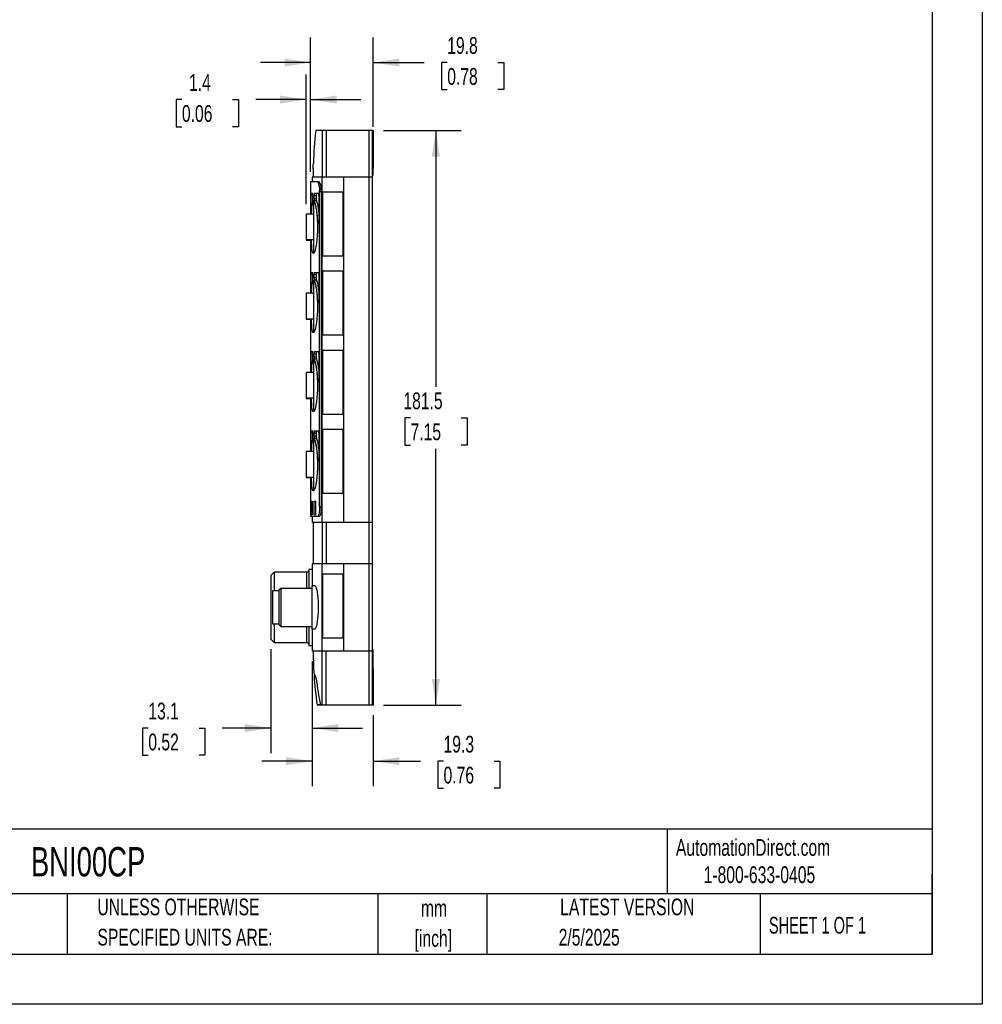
# Model space of a CAD drawing. Header units: millimetres. Extents: x 0 to 699, y 0 to 540.
# Tile 5 of 9: x 394 to 699, y 0 to 311. Entities that reach past the tile are written whole.
import ezdxf

# ---------------------------------------------------------------- set-up
doc = ezdxf.new("R2010")
doc.units = ezdxf.units.MM
doc.header["$LTSCALE"] = 2.5
doc.linetypes.add('CENTERX2', pattern=[20.32, 12.7, -2.54, 2.54, -2.54])
doc.layers.add('DIMENSIONS', color=140, linetype='Continuous', lineweight=25)
doc.layers.add('TEXT', color=140, linetype='Continuous', lineweight=25)
doc.styles.add('SLDTEXTSTYLE0', font='TXT', dxfattribs={"width": 0.7})
doc.styles.add('SLDTEXTSTYLE1', font='TXT', dxfattribs={"width": 0.65})
doc.dimstyles.new('SLDDIMSTYLE0', dxfattribs={"dimtxt": 5.39502, "dimasz": 8.255, "dimexe": 0, "dimexo": 0.0625, "dimgap": 1.348755, "dimtad": 0, "dimtih": 1, "dimtoh": 1, "dimrnd": 1e-09, "dimzin": 12, "dimdsep": 46, "dimtxsty": 'SLDTEXTSTYLE0', "dimsah": 1, "dimcen": 0.09, "dimadec": 0, "dimazin": 3, "dimtfac": 1, "dimtmove": 0, "dimatfit": 0, "dimfxl": 0, "dimfrac": 2, "dimtolj": 1, "dimtzin": 12, "dimarcsym": 0})
doc.dimstyles.new('SLDDIMSTYLE2', dxfattribs={"dimtxt": 5.39502, "dimasz": 8.255, "dimexe": 0, "dimexo": 0.0625, "dimgap": 1.348755, "dimtad": 0, "dimtih": 1, "dimtoh": 1, "dimrnd": 1e-09, "dimzin": 12, "dimdsep": 46, "dimtxsty": 'SLDTEXTSTYLE0', "dimsah": 1, "dimcen": 0.09, "dimadec": 0, "dimazin": 3, "dimtfac": 1, "dimtofl": 0, "dimtmove": 0, "dimatfit": 3, "dimfxl": 0, "dimfrac": 2, "dimtolj": 1, "dimtzin": 12, "dimarcsym": 0})

# ---------------------------------------------------------------- blocks, each defined once
blk = doc.blocks.new('SW_NOTE_0_1')
at = {"layer": 'TEXT', "color": 0, "linetype": 'CENTERX2', "lineweight": 18, "char_height": 5.292, "attachment_point": 2, "style": 'SLDTEXTSTYLE0'}
for s, insert in [('mm', (7.11, 6.82)), ('[inch]', (6.9, -2.73))]:
    blk.add_mtext(s, dxfattribs=dict(at, insert=insert))
blk = doc.blocks.new('SW_NOTE_0_2')
at = {"layer": 'TEXT', "color": 0, "linetype": 'CENTERX2', "lineweight": 18, "char_height": 5.2917, "attachment_point": 1, "style": 'SLDTEXTSTYLE0'}
for s, insert in [('UNLESS OTHERWISE', (0, 6.82)), ('SPECIFIED UNITS ARE:', (0, -2.73))]:
    blk.add_mtext(s, dxfattribs=dict(at, insert=insert))
blk = doc.blocks.new('_D_19')
at = {"layer": 'DIMENSIONS'}
for p, q in [((484.96, 252.74), (484.96, 293.68)), ((486.36, 262.89), (486.36, 293.68)), ((445.7, 285.75), (443.89, 285.75)), ((443.89, 285.75), (443.89, 277.17)), ((461.73, 285.75), (463.54, 285.75)), ((463.54, 285.75), (463.54, 277.17)), ((484.96, 285.75), (469.04, 285.75)), ((486.36, 285.75), (502.24, 285.75)), ((443.89, 277.17), (445.7, 277.17)), ((463.54, 277.17), (461.73, 277.17))]:
    blk.add_line(p, q, dxfattribs=at)
for points in [[(484.96, 285.75), (476.71, 287.02), (476.71, 284.48)], [(486.36, 285.75), (494.62, 284.48), (494.62, 287.02)]]:
    blk.add_solid(points, dxfattribs=at)
at = {"layer": 'DIMENSIONS', "char_height": 5.292, "attachment_point": 1, "style": 'SLDTEXTSTYLE0'}
for s, insert in [('1.4', (447.94, 293.78)), ('0.06', (445.7, 283.99))]:
    blk.add_mtext(s, dxfattribs=dict(at, insert=insert))
blk = doc.blocks.new('_D_20')
at = {"layer": 'DIMENSIONS'}
for p, q in [((486.36, 262.89), (486.36, 305.38)), ((506.16, 277.14), (506.16, 305.38)), ((486.36, 297.44), (470.49, 297.44)), ((506.16, 297.44), (522.19, 297.44)), ((529.5, 297.44), (527.69, 297.44)), ((527.69, 297.44), (527.69, 288.87)), ((545.53, 297.44), (547.34, 297.44)), ((547.34, 297.44), (547.34, 288.87)), ((527.69, 288.87), (529.5, 288.87)), ((547.34, 288.87), (545.53, 288.87))]:
    blk.add_line(p, q, dxfattribs=at)
for points in [[(486.36, 297.44), (478.11, 298.71), (478.11, 296.17)], [(506.16, 297.44), (514.42, 296.17), (514.42, 298.71)]]:
    blk.add_solid(points, dxfattribs=at)
at = {"layer": 'DIMENSIONS', "char_height": 5.292, "attachment_point": 1, "style": 'SLDTEXTSTYLE0'}
for s, insert in [('19.8', (529.5, 305.47)), ('0.78', (529.5, 295.69))]:
    blk.add_mtext(s, dxfattribs=dict(at, insert=insert))
blk = doc.blocks.new('_D_21')
at = {"layer": 'DIMENSIONS'}
for p, q in [((509.34, 275.96), (533.86, 275.96)), ((525.92, 275.96), (525.92, 195)), ((517.91, 185.21), (516.09, 185.21)), ((516.09, 185.21), (516.09, 176.64)), ((533.94, 185.21), (535.75, 185.21)), ((535.75, 185.21), (535.75, 176.64)), ((516.09, 176.64), (517.91, 176.64)), ((525.92, 94.46), (525.92, 175.43)), ((535.75, 176.64), (533.94, 176.64)), ((509.34, 94.46), (533.86, 94.46))]:
    blk.add_line(p, q, dxfattribs=at)
for points in [[(525.92, 275.96), (524.65, 267.71), (527.19, 267.71)], [(525.92, 94.46), (527.19, 102.72), (524.65, 102.72)]]:
    blk.add_solid(points, dxfattribs=at)
at = {"layer": 'DIMENSIONS', "char_height": 5.292, "attachment_point": 1, "style": 'SLDTEXTSTYLE0'}
for s, insert in [('181.5', (515.66, 193.24)), ('7.15', (517.91, 183.46))]:
    blk.add_mtext(s, dxfattribs=dict(at, insert=insert))
blk = doc.blocks.new('_D_22')
at = {"layer": 'DIMENSIONS'}
for p, q in [((486.86, 108.39), (486.86, 68.85)), ((506.16, 91.29), (506.16, 68.85)), ((486.86, 76.79), (470.99, 76.79)), ((506.16, 76.79), (521.02, 76.79)), ((528.33, 76.79), (526.51, 76.79)), ((526.51, 76.79), (526.51, 68.22)), ((544.36, 76.79), (546.17, 76.79)), ((546.17, 76.79), (546.17, 68.22)), ((526.51, 68.22), (528.33, 68.22)), ((546.17, 68.22), (544.36, 68.22))]:
    blk.add_line(p, q, dxfattribs=at)
for points in [[(486.86, 76.79), (478.61, 78.06), (478.61, 75.52)], [(506.16, 76.79), (514.42, 75.52), (514.42, 78.06)]]:
    blk.add_solid(points, dxfattribs=at)
at = {"layer": 'DIMENSIONS', "char_height": 5.292, "attachment_point": 1, "style": 'SLDTEXTSTYLE0'}
for s, insert in [('19.3', (528.33, 84.82)), ('0.76', (528.33, 75.04))]:
    blk.add_mtext(s, dxfattribs=dict(at, insert=insert))
blk = doc.blocks.new('_D_23')
at = {"layer": 'DIMENSIONS'}
for p, q in [((473.76, 112.16), (473.76, 79.32)), ((486.86, 108.39), (486.86, 79.32)), ((435.09, 87.25), (433.27, 87.25)), ((433.27, 87.25), (433.27, 78.68)), ((451.12, 87.25), (452.93, 87.25)), ((452.93, 87.25), (452.93, 78.68)), ((473.76, 87.25), (458.43, 87.25)), ((486.86, 87.25), (502.74, 87.25)), ((433.27, 78.68), (435.09, 78.68)), ((452.93, 78.68), (451.12, 78.68))]:
    blk.add_line(p, q, dxfattribs=at)
for points in [[(473.76, 87.25), (465.51, 88.52), (465.51, 85.98)], [(486.86, 87.25), (495.12, 85.98), (495.12, 88.52)]]:
    blk.add_solid(points, dxfattribs=at)
at = {"layer": 'DIMENSIONS', "char_height": 5.292, "attachment_point": 1, "style": 'SLDTEXTSTYLE0'}
for s, insert in [('13.1', (435.09, 95.28)), ('0.52', (435.09, 85.5))]:
    blk.add_mtext(s, dxfattribs=dict(at, insert=insert))

msp = doc.modelspace()

# ---------------------------------------------------------------- linework, layer by layer
at = {"color": 7, "linetype": 'Continuous'}
for p, q in [((698.506, 539.757), (698.506, 0.007)), ((698.506, 0.007), (0.006, 0.007))]:
    msp.add_line(p, q, dxfattribs=at)
for p, q in [((489.959, 275.965), (488.003, 275.965)), ((489.959, 275.965), (489.959, 261.265)), ((491.311, 275.965), (489.959, 275.965)), ((491.311, 275.965), (491.311, 261.265)), ((504.861, 275.965), (491.311, 275.965)), ((504.861, 261.265), (504.861, 275.965)), ((505.861, 275.965), (504.861, 275.965)), ((505.861, 261.265), (505.861, 275.965)), ((506.161, 275.965), (505.861, 275.965)), ((505.861, 273.965), (506.161, 273.965)), ((506.161, 275.965), (506.161, 273.965)), ((506.161, 273.965), (506.161, 264.09)), ((486.861, 261.265), (486.861, 259.715)), ((489.957, 261.265), (486.861, 261.265)), ((487.161, 263.882), (487.161, 261.265)), ((489.957, 152.165), (489.957, 261.265)), ((496.731, 261.265), (489.957, 261.265)), ((496.731, 261.265), (496.731, 152.165)), ((504.861, 261.265), (496.731, 261.265)), ((505.861, 261.265), (504.861, 261.265)), ((504.861, 152.165), (504.861, 261.265)), ((506.161, 264.09), (505.861, 264.09)), ((505.861, 261.865), (506.161, 261.865)), ((505.861, 152.165), (505.861, 261.265)), ((506.161, 261.865), (506.161, 264.09)), ((486.361, 259.715), (486.361, 249.565)), ((488.591, 259.715), (486.361, 259.715)), ((489.1, 259.715), (488.591, 259.715)), ((486.433, 249.565), (486.433, 255.465)), ((486.941, 255.465), (486.433, 255.465)), ((486.459, 256.165), (486.976, 256.165)), ((486.941, 253.528), (486.941, 255.465)), ((487.047, 255.465), (487.047, 254.417)), ((487.481, 254.417), (487.481, 255.465)), ((487.481, 255.465), (488.1, 255.465)), ((487.576, 256.165), (488.852, 256.165)), ((488.1, 255.465), (488.1, 254.417)), ((488.995, 255.465), (488.995, 247.365)), ((489.192, 157.115), (489.192, 256.745)), ((489.192, 256.745), (489.704, 256.745)), ((489.704, 256.745), (489.704, 157.115)), ((496.611, 256.515), (490.078, 256.515)), ((490.078, 256.515), (490.078, 236.415)), ((490.137, 256.515), (490.137, 236.415)), ((496.611, 236.415), (496.611, 256.515)), ((487.43, 253.615), (487.261, 253.615)), ((487.261, 253.615), (487.261, 237.315)), ((488.1, 254.417), (487.481, 254.417)), ((488.177, 253.743), (487.55, 253.743)), ((487.261, 249.565), (484.961, 249.565)), ((484.961, 249.565), (484.961, 241.502)), ((488.541, 247.222), (488.99, 247.222)), ((488.852, 246.665), (488.671, 246.665)), ((484.961, 241.502), (484.961, 241.495)), ((484.961, 241.502), (484.961, 241.365)), ((484.961, 241.502), (487.261, 241.502)), ((484.961, 241.495), (487.261, 241.495)), ((484.961, 241.365), (486.361, 241.365)), ((486.361, 241.495), (486.361, 224.565)), ((487.261, 237.315), (487.431, 237.315)), ((490.078, 236.415), (496.611, 236.415)), ((486.433, 224.565), (486.433, 230.465)), ((486.941, 230.465), (486.433, 230.465)), ((486.459, 231.165), (486.976, 231.165)), ((486.941, 228.528), (486.941, 230.465)), ((487.047, 230.465), (487.047, 229.417)), ((487.481, 229.417), (487.481, 230.465)), ((487.481, 230.465), (488.1, 230.465)), ((487.576, 231.165), (488.852, 231.165)), ((488.1, 230.465), (488.1, 229.417)), ((488.995, 230.465), (488.995, 222.365)), ((496.611, 231.515), (490.078, 231.515)), ((490.078, 231.515), (490.078, 211.415)), ((490.137, 231.515), (490.137, 211.415)), ((496.611, 211.415), (496.611, 231.515)), ((487.43, 228.615), (487.261, 228.615)), ((487.261, 228.615), (487.261, 212.315)), ((488.1, 229.417), (487.481, 229.417)), ((488.177, 228.743), (487.55, 228.743)), ((487.261, 224.565), (484.961, 224.565)), ((484.961, 224.565), (484.961, 216.502)), ((488.541, 222.222), (488.99, 222.222)), ((488.852, 221.665), (488.671, 221.665)), ((484.961, 216.502), (484.961, 216.495)), ((484.961, 216.502), (484.961, 216.365)), ((484.961, 216.502), (487.261, 216.502)), ((484.961, 216.495), (487.261, 216.495)), ((484.961, 216.365), (486.361, 216.365)), ((486.361, 216.495), (486.361, 199.565)), ((487.261, 212.315), (487.431, 212.315)), ((490.078, 211.415), (496.611, 211.415)), ((486.433, 199.565), (486.433, 205.465)), ((486.941, 205.465), (486.433, 205.465)), ((486.459, 206.165), (486.976, 206.165)), ((486.941, 203.528), (486.941, 205.465)), ((487.047, 205.465), (487.047, 204.417)), ((487.481, 204.417), (487.481, 205.465)), ((487.481, 205.465), (488.1, 205.465)), ((487.576, 206.165), (488.852, 206.165)), ((488.1, 205.465), (488.1, 204.417)), ((488.995, 205.465), (488.995, 197.365)), ((496.611, 206.515), (490.078, 206.515)), ((490.078, 206.515), (490.078, 186.415)), ((490.137, 206.515), (490.137, 186.415)), ((496.611, 186.415), (496.611, 206.515)), ((487.43, 203.615), (487.261, 203.615)), ((487.261, 203.615), (487.261, 187.315)), ((488.1, 204.417), (487.481, 204.417)), ((488.177, 203.743), (487.55, 203.743)), ((487.261, 199.565), (484.961, 199.565)), ((484.961, 199.565), (484.961, 191.502)), ((488.541, 197.222), (488.99, 197.222)), ((488.852, 196.665), (488.671, 196.665)), ((484.961, 191.502), (484.961, 191.495)), ((484.961, 191.502), (484.961, 191.365)), ((484.961, 191.502), (487.261, 191.502)), ((484.961, 191.495), (487.261, 191.495)), ((484.961, 191.365), (486.361, 191.365)), ((486.361, 191.495), (486.361, 174.565)), ((487.261, 187.315), (487.431, 187.315)), ((490.078, 186.415), (496.611, 186.415)), ((486.433, 174.565), (486.433, 180.465)), ((486.941, 180.465), (486.433, 180.465)), ((486.459, 181.165), (486.976, 181.165)), ((486.941, 178.528), (486.941, 180.465)), ((487.047, 180.465), (487.047, 179.417)), ((487.481, 179.417), (487.481, 180.465)), ((487.481, 180.465), (488.1, 180.465)), ((487.576, 181.165), (488.852, 181.165)), ((488.1, 180.465), (488.1, 179.417)), ((488.995, 180.465), (488.995, 172.365)), ((496.611, 181.515), (490.078, 181.515)), ((490.078, 181.515), (490.078, 161.415)), ((490.137, 181.515), (490.137, 161.415)), ((496.611, 161.415), (496.611, 181.515)), ((487.43, 178.615), (487.261, 178.615)), ((487.261, 178.615), (487.261, 162.315)), ((488.1, 179.417), (487.481, 179.417)), ((488.177, 178.743), (487.55, 178.743)), ((487.261, 174.565), (484.961, 174.565)), ((484.961, 174.565), (484.961, 166.502)), ((488.541, 172.222), (488.99, 172.222)), ((488.852, 171.665), (488.671, 171.665)), ((484.961, 166.502), (484.961, 166.495)), ((484.961, 166.502), (484.961, 166.365)), ((484.961, 166.502), (487.261, 166.502)), ((484.961, 166.495), (487.261, 166.495)), ((484.961, 166.365), (486.361, 166.365)), ((486.361, 166.495), (486.361, 154.215)), ((487.261, 162.315), (487.431, 162.315)), ((486.396, 158.925), (486.503, 158.925)), ((486.396, 154.625), (486.396, 158.925)), ((486.503, 158.925), (486.503, 154.625)), ((486.582, 158.925), (486.795, 158.925)), ((486.582, 154.625), (486.582, 158.925)), ((486.795, 158.925), (486.795, 154.625)), ((487.437, 158.925), (487.867, 158.925)), ((487.437, 154.625), (487.437, 158.925)), ((487.867, 158.925), (487.867, 154.625)), ((490.078, 161.415), (496.611, 161.415)), ((489.704, 157.115), (489.192, 157.115)), ((486.361, 154.215), (488.605, 154.215)), ((486.503, 154.625), (486.396, 154.625)), ((486.795, 154.625), (486.582, 154.625)), ((486.861, 154.215), (486.861, 152.165)), ((487.867, 154.625), (487.437, 154.625)), ((488.605, 154.215), (489.114, 154.215)), ((489.957, 152.165), (486.861, 152.165)), ((487.161, 152.165), (487.161, 139.165)), ((496.731, 152.165), (489.957, 152.165)), ((489.959, 152.165), (489.959, 139.165)), ((491.311, 152.165), (491.311, 139.165)), ((504.861, 152.165), (496.731, 152.165)), ((505.861, 152.165), (504.861, 152.165)), ((504.861, 139.165), (504.861, 152.165)), ((505.861, 139.165), (505.861, 152.165)), ((486.861, 137.365), (485.761, 137.365)), ((485.761, 137.365), (485.761, 131.365)), ((486.861, 139.165), (486.861, 132.115)), ((489.957, 139.165), (486.861, 139.165)), ((489.957, 111.565), (489.957, 139.165)), ((496.731, 139.165), (489.957, 139.165)), ((496.731, 139.165), (496.731, 111.565)), ((504.861, 139.165), (496.731, 139.165)), ((504.861, 111.565), (504.861, 139.165)), ((505.861, 139.165), (504.861, 139.165)), ((505.861, 111.565), (505.861, 139.165)), ((474.841, 136.477), (473.761, 135.398)), ((473.761, 135.398), (473.761, 125.365)), ((485.161, 136.477), (474.841, 136.477)), ((474.841, 136.477), (474.841, 130.615)), ((485.161, 131.365), (485.161, 136.477)), ((496.611, 135.865), (490.078, 135.865)), ((490.078, 135.865), (490.078, 115.765)), ((490.137, 135.865), (490.137, 115.765)), ((496.611, 115.765), (496.611, 135.865)), ((476.361, 130.615), (474.361, 130.615)), ((474.361, 130.615), (474.361, 125.365)), ((476.975, 131.365), (476.361, 130.751)), ((476.361, 130.751), (476.361, 125.365)), ((486.761, 131.365), (476.975, 131.365)), ((476.975, 131.365), (476.975, 125.365)), ((487.756, 132.115), (486.761, 132.115)), ((486.761, 132.115), (486.761, 125.365)), ((473.761, 125.365), (473.761, 115.332)), ((474.361, 125.365), (474.361, 120.115)), ((476.361, 125.365), (476.361, 119.978)), ((476.975, 125.365), (476.975, 119.365)), ((486.761, 125.365), (486.761, 118.615)), ((474.361, 120.115), (476.361, 120.115)), ((474.841, 120.115), (474.841, 114.252)), ((476.361, 119.978), (476.975, 119.365)), ((476.975, 119.365), (486.761, 119.365)), ((485.161, 114.252), (485.161, 119.365)), ((485.761, 119.365), (485.761, 113.365)), ((486.761, 118.615), (487.754, 118.615)), ((486.861, 118.615), (486.861, 111.565)), ((473.761, 115.332), (474.841, 114.252)), ((490.078, 115.765), (496.611, 115.765)), ((474.841, 114.252), (485.161, 114.252)), ((485.761, 113.365), (486.861, 113.365)), ((506.161, 111.965), (505.861, 111.965)), ((506.161, 105.948), (506.161, 111.965)), ((489.957, 111.565), (486.861, 111.565)), ((487.161, 111.565), (487.161, 109.947)), ((496.731, 111.565), (489.957, 111.565)), ((489.959, 94.465), (489.959, 111.565)), ((491.311, 94.465), (491.311, 111.565)), ((504.861, 111.565), (496.731, 111.565)), ((505.861, 111.565), (504.861, 111.565)), ((504.861, 94.465), (504.861, 111.565)), ((505.861, 94.465), (505.861, 111.565)), ((505.861, 105.948), (506.161, 105.948)), ((506.161, 105.948), (506.161, 104.365)), ((487.443, 103.984), (487.784, 103.984)), ((505.861, 104.365), (506.161, 104.365)), ((506.161, 104.365), (506.161, 96.465)), ((505.861, 96.465), (506.161, 96.465)), ((506.161, 96.465), (506.161, 94.465)), ((489.43, 94.553), (488.414, 94.553)), ((489.471, 94.465), (488.444, 94.465)), ((489.959, 94.465), (489.471, 94.465)), ((491.311, 94.465), (489.959, 94.465)), ((504.861, 94.465), (491.311, 94.465)), ((505.861, 94.465), (504.861, 94.465)), ((506.161, 94.465), (505.861, 94.465))]:
    msp.add_line(p, q)
at = {"flags": 128}
for points in [[(486.604, 249.565), (486.626, 250.217), (486.687, 251.293), (486.768, 252.203), (486.871, 252.925), (486.996, 253.432), (487.143, 253.71), (487.308, 253.751), (487.487, 253.551), (487.674, 253.12), (487.86, 252.475), (488.037, 251.633), (488.195, 250.63), (488.329, 249.484), (488.431, 248.233), (488.495, 246.905), (488.518, 245.526), (488.499, 244.144), (488.436, 242.781), (488.334, 241.496), (488.197, 240.316), (488.035, 239.287), (487.856, 238.439), (487.668, 237.792), (487.483, 237.37), (487.305, 237.177), (487.142, 237.219), (486.997, 237.493), (486.873, 237.992), (486.771, 238.701), (486.69, 239.602), (486.628, 240.668), (486.598, 241.495)], [(488.995, 247.365), (488.987, 247.137), (488.964, 246.934), (488.93, 246.778), (488.886, 246.685), (488.852, 246.665)], [(486.604, 224.565), (486.626, 225.217), (486.687, 226.293), (486.768, 227.203), (486.871, 227.925), (486.996, 228.432), (487.143, 228.71), (487.308, 228.751), (487.487, 228.551), (487.674, 228.12), (487.86, 227.475), (488.037, 226.633), (488.195, 225.63), (488.329, 224.484), (488.431, 223.233), (488.495, 221.905), (488.518, 220.526), (488.499, 219.144), (488.436, 217.781), (488.334, 216.496), (488.197, 215.316), (488.035, 214.287), (487.856, 213.439), (487.668, 212.792), (487.483, 212.37), (487.305, 212.177), (487.142, 212.219), (486.997, 212.493), (486.873, 212.992), (486.771, 213.701), (486.69, 214.602), (486.628, 215.668), (486.598, 216.495)], [(488.995, 222.365), (488.987, 222.137), (488.964, 221.934), (488.93, 221.778), (488.886, 221.685), (488.852, 221.665)], [(486.604, 199.565), (486.626, 200.217), (486.687, 201.293), (486.768, 202.203), (486.871, 202.925), (486.996, 203.432), (487.143, 203.71), (487.308, 203.751), (487.487, 203.551), (487.674, 203.12), (487.86, 202.475), (488.037, 201.633), (488.195, 200.63), (488.329, 199.484), (488.431, 198.233), (488.495, 196.905), (488.518, 195.526), (488.499, 194.144), (488.436, 192.781), (488.334, 191.496), (488.197, 190.316), (488.035, 189.287), (487.856, 188.439), (487.668, 187.792), (487.483, 187.37), (487.305, 187.177), (487.142, 187.219), (486.997, 187.493), (486.873, 187.992), (486.771, 188.701), (486.69, 189.602), (486.628, 190.668), (486.598, 191.495)], [(488.995, 197.365), (488.987, 197.137), (488.964, 196.934), (488.93, 196.778), (488.886, 196.685), (488.852, 196.665)], [(486.604, 174.565), (486.626, 175.217), (486.687, 176.293), (486.768, 177.203), (486.871, 177.925), (486.996, 178.432), (487.143, 178.71), (487.308, 178.751), (487.487, 178.551), (487.674, 178.12), (487.86, 177.475), (488.037, 176.633), (488.195, 175.63), (488.329, 174.484), (488.431, 173.233), (488.495, 171.905), (488.518, 170.526), (488.499, 169.144), (488.436, 167.781), (488.334, 166.496), (488.197, 165.316), (488.035, 164.287), (487.856, 163.439), (487.668, 162.792), (487.483, 162.37), (487.305, 162.177), (487.142, 162.219), (486.997, 162.493), (486.873, 162.992), (486.771, 163.701), (486.69, 164.602), (486.628, 165.668), (486.598, 166.495)], [(488.995, 172.365), (488.987, 172.137), (488.964, 171.934), (488.93, 171.778), (488.886, 171.685), (488.852, 171.665)], [(489.192, 157.115), (489.159, 156.17), (489.062, 155.333), (488.917, 154.685), (488.738, 154.298), (488.605, 154.215)], [(489.704, 157.115), (489.67, 156.17), (489.573, 155.333), (489.427, 154.685), (489.248, 154.299), (489.114, 154.215)], [(487.756, 132.092), (487.845, 132.073), (487.991, 131.852), (488.139, 131.447), (488.283, 130.869), (488.416, 130.144), (488.534, 129.286), (488.629, 128.326), (488.698, 127.283), (488.738, 126.183), (488.745, 125.06), (488.72, 123.933), (488.662, 122.846), (488.575, 121.822), (488.464, 120.901), (488.333, 120.107), (488.19, 119.466), (488.042, 118.998), (487.895, 118.711), (487.755, 118.615), (487.754, 118.616)], [(487.162, 109.947), (487.162, 109.956), (487.167, 109.822), (487.179, 109.539), (487.197, 109.099), (487.223, 108.324)], [(488.414, 94.553), (488.426, 94.494), (488.44, 94.466), (488.444, 94.465)]]:
    msp.add_lwpolyline(points, dxfattribs=at)
for centre, radius, start, end in [((488.155, 275.875), 0.177, 149.52129, 179.3808), ((360.977, 269.47), 126.308, 357.46417, 358.20093), ((484.387, 257.318), 4.839, 353.19526, 29.68786), ((484.915, 257.318), 4.823, 353.17712, 29.79777), ((490.399, 255.67), 3.971, 172.84872, 182.96941), ((491.863, 255.617), 4.925, 173.6098, 181.76765), ((484.986, 255.609), 2.066, 356.00025, 15.6052), ((488.642, 255.663), 1.178, 154.77344, 189.67417), ((489.514, 255.609), 1.421, 156.97655, 185.82121), ((487.884, 255.603), 1.119, 352.92468, 30.14011), ((506.583, 249.694), 20.002, 168.32056, 180.37003), ((484.15, 254.302), 2.899, 348.87309, 2.25904), ((489.748, 254.309), 2.269, 177.28838, 194.45535), ((469.698, 247.695), 18.848, 358.56042, 18.71526), ((490.074, 254.3), 1.977, 176.62496, 196.372), ((478.265, 249.553), 10.761, 4.35979, 22.91701), ((489.315, 247.109), 0.783, 171.76282, 214.63252), ((490.399, 230.67), 3.971, 172.84872, 182.96941), ((491.863, 230.617), 4.925, 173.6098, 181.76765), ((484.986, 230.609), 2.066, 356.00025, 15.6052), ((488.642, 230.663), 1.178, 154.77344, 189.67417), ((489.514, 230.609), 1.421, 156.97655, 185.82121), ((487.884, 230.603), 1.119, 352.92468, 30.14011), ((506.583, 224.694), 20.002, 168.32056, 180.37003), ((484.15, 229.302), 2.899, 348.87309, 2.25904), ((489.748, 229.309), 2.269, 177.28838, 194.45535), ((469.698, 222.695), 18.848, 358.56042, 18.71526), ((490.074, 229.3), 1.977, 176.62496, 196.372), ((478.265, 224.553), 10.761, 4.35979, 22.91701), ((489.315, 222.109), 0.783, 171.76282, 214.63252), ((490.399, 205.67), 3.971, 172.84872, 182.96941), ((491.863, 205.617), 4.925, 173.6098, 181.76765), ((484.986, 205.609), 2.066, 356.00025, 15.6052), ((488.642, 205.663), 1.178, 154.77344, 189.67417), ((489.514, 205.609), 1.421, 156.97655, 185.82121), ((487.884, 205.603), 1.119, 352.92468, 30.14011), ((506.583, 199.694), 20.002, 168.32056, 180.37003), ((484.15, 204.302), 2.899, 348.87309, 2.25904), ((489.748, 204.309), 2.269, 177.28838, 194.45535), ((469.698, 197.695), 18.848, 358.56042, 18.71526), ((490.074, 204.3), 1.977, 176.62496, 196.372), ((478.265, 199.553), 10.761, 4.35979, 22.91701), ((489.315, 197.109), 0.783, 171.76282, 214.63252), ((490.399, 180.67), 3.971, 172.84872, 182.96941), ((491.863, 180.617), 4.925, 173.6098, 181.76765), ((484.986, 180.609), 2.066, 356.00025, 15.6052), ((488.642, 180.663), 1.178, 154.77344, 189.67417), ((489.514, 180.609), 1.421, 156.97655, 185.82121), ((487.884, 180.603), 1.119, 352.92468, 30.14011), ((506.583, 174.694), 20.002, 168.32056, 180.37003), ((484.15, 179.302), 2.899, 348.87309, 2.25904), ((489.748, 179.309), 2.269, 177.28838, 194.45535), ((469.698, 172.695), 18.848, 358.56042, 18.71526), ((490.074, 179.3), 1.977, 176.62496, 196.372), ((478.265, 174.553), 10.761, 4.35979, 22.91701), ((489.315, 172.109), 0.783, 171.76282, 214.63252), ((485.161, 137.077), 0.6, 270, 0), ((485.161, 113.652), 0.6, 0, 90), ((613.261, 112.284), 126.1, 181.7995, 183.73397), ((487.709, 104.072), 0.28, 179.92416, 198.21187), ((613.261, 112.284), 126.1, 183.76753, 188.08352), ((485.164, 102.564), 2.98, 1.95853, 28.45475), ((613.261, 118.365), 126.1, 187.15141, 190.88482), ((489.561, 94.56), 0.131, 183.3492, 226.65818)]:
    msp.add_arc(centre, radius, start, end)
msp.add_ellipse((613.261, 261.545), major_axis=(126.1, 0), ratio=0.9999996, start_param=3.0276928, end_param=3.1101855)
at = {"layer": 'TEXT'}
for p, q in [((682.625, 523.875), (682.625, 15.875)), ((682.625, 55.315), (15.875, 55.315)), ((598.938, 55.315), (598.938, 34.925)), ((682.625, 15.875), (682.625, 41.275)), ((682.625, 34.925), (15.875, 34.925)), ((409.45, 34.925), (409.45, 15.875)), ((507.561, 34.925), (507.561, 15.875)), ((542.03, 34.925), (542.03, 15.875)), ((628.372, 34.925), (628.372, 15.875)), ((15.875, 15.875), (682.625, 15.875))]:
    msp.add_line(p, q, dxfattribs=at)

# ---------------------------------------------------------------- block references
at = {"layer": 'TEXT', "linetype": 'CENTERX2', "lineweight": 18}
for name, p in [('SW_NOTE_0_2', (419.02, 26.589)), ('SW_NOTE_0_1', (518.215, 26.204))]:
    msp.add_blockref(name, p, dxfattribs=at)

# ---------------------------------------------------------------- texts
for s, insert, char_height, attachment_point, style in [('BNI00CP', (398.019, 49.655), 9.2604, 1, 'SLDTEXTSTYLE0'), ('AutomationDirect.com', (601.737, 52.191), 5.29167, 1, 'SLDTEXTSTYLE0'), ('1-800-633-0405', (610.479, 43.593), 5.29167, 1, 'SLDTEXTSTYLE0'), ('LATEST VERSION', (586.38, 33.41), 5.29167, 2, 'SLDTEXTSTYLE0'), ('SHEET 1 OF 1', (631.103, 27.629), 5.29167, 1, 'SLDTEXTSTYLE1'), ('2/5/2025', (574.348, 23.838), 5.2917, 2, 'SLDTEXTSTYLE0')]:
    msp.add_mtext(s, dxfattribs=dict(at, insert=insert, char_height=char_height, attachment_point=attachment_point, style=style))

# ---------------------------------------------------------------- dimensions: what is measured, and where the dimension line sits
at = {"layer": 'DIMENSIONS'}
for base, p1, p2, picture, middle in [((506.161, 297.44), (486.361, 259.715), (506.161, 273.965), '_D_20', (537.517, 297.44)), ((486.361, 285.747), (484.961, 249.565), (486.361, 259.715), '_D_19', (453.713, 285.747)), ((486.861, 87.254), (473.761, 115.332), (486.861, 111.565), '_D_23', (443.102, 87.254)), ((486.861, 76.791), (506.161, 94.465), (486.861, 111.565), '_D_22', (536.342, 76.791))]:
    dim = msp.add_linear_dim(base=base, p1=p1, p2=p2, dimstyle='SLDDIMSTYLE0', dxfattribs=at)
    dim.commit()
    dim.dimension.update_dxf_attribs({"geometry": picture, "text_midpoint": middle, "dimtype": 160})
dim = msp.add_linear_dim(base=(525.922, 94.465), p1=(506.161, 275.965), p2=(506.161, 94.465), angle=90, dimstyle='SLDDIMSTYLE2', dxfattribs=at)
dim.commit()
dim.dimension.update_dxf_attribs({"geometry": '_D_21', "text_midpoint": (525.922, 185.215), "dimtype": 160})

doc.saveas('drawing.dxf')
